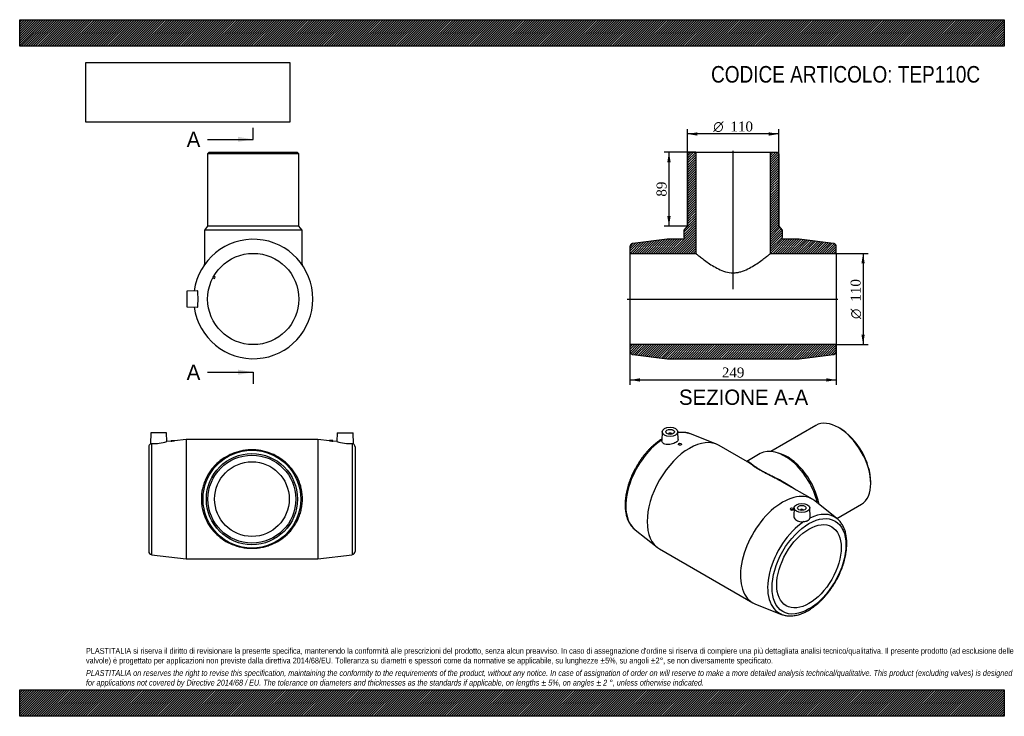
# Model space of a CAD drawing. Header units: millimetres. Extents: x 0 to 1188, y 0 to 840.
import ezdxf
from ezdxf.enums import TextEntityAlignment as Align
from ezdxf.lldxf.tags import DXFTag

# ---------------------------------------------------------------- set-up
doc = ezdxf.new("R2010")
doc.units = ezdxf.units.MM
doc.header["$LTSCALE"] = 4
for name, color, linetype in [('Default', 7, 'Continuous'), ('DV4_Default', 7, 'Continuous'), ('TEP110C', 7, 'Continuous')]:
    doc.layers.add(name, color=color, linetype=linetype)
doc.styles.add('SEACAD_Solid_Edge_ANSI', font='seans.ttf')
doc.styles.add('SEACAD_Solid_Edge_ANSI1_Symbols', font='semeca1.ttf')
doc.styles.add('SEACAD_Times_New_Roman', font='times.ttf')
tags = doc.linetypes.add('CENTER2', pattern=[28.575, 19.05, -3.175, 3.175, -3.175]).pattern_tags.tags
tags[10:11] = [DXFTag(74, 4), DXFTag(75, 0), DXFTag(340, '0'), DXFTag(46, 0.0), DXFTag(50, 0.0), DXFTag(44, 0.0), DXFTag(45, 0.0)]
tags[8:9] = [DXFTag(74, 4), DXFTag(75, 0), DXFTag(340, '0'), DXFTag(46, 0.0), DXFTag(50, 0.0), DXFTag(44, 0.0), DXFTag(45, 0.0)]
tags[6:7] = [DXFTag(74, 4), DXFTag(75, 0), DXFTag(340, '0'), DXFTag(46, 0.0), DXFTag(50, 0.0), DXFTag(44, 0.0), DXFTag(45, 0.0)]
tags[4:5] = [DXFTag(74, 4), DXFTag(75, 0), DXFTag(340, '0'), DXFTag(46, 0.0), DXFTag(50, 0.0), DXFTag(44, 0.0), DXFTag(45, 0.0)]
doc.dimstyles.new('ANSImm', dxfattribs={"dimtxt": 12, "dimasz": 12, "dimexe": 6, "dimexo": 0, "dimgap": 3, "dimtad": 1, "dimdsep": 46, "dimtxsty": 'SEACAD_Times_New_Roman', "dimblk1": '_SE_FILLED', "dimblk2": '_SE_FILLED', "dimsah": 1, "dimcen": 6, "dimazin": 0, "dimtfac": 0.85, "dimtdec": 3, "dimtofl": 0, "dimtmove": 0, "dimatfit": 3, "dimfxl": 1, "dimarcsym": 0})
picture_1 = doc.add_image_def('image1.jpg', size_in_pixel=(4302, 1260))

# ---------------------------------------------------------------- blocks, each defined once
blk = doc.blocks.new('SE')
at = {"layer": 'TEP110C', "color": 7, "linetype": 'Continuous'}
for p, q in [((158.2, 341.9), (157.7, 328.5)), ((177.2, 341.9), (158.2, 341.9)), ((177.5, 331.2), (177.2, 341.9)), ((200.7, 333.9), (186.6, 332.3)), ((200.7, 333.9), (200.7, 189.9)), ((359.7, 333.9), (200.7, 333.9)), ((359.7, 333.9), (359.7, 189.9)), ((373.7, 332.3), (359.7, 333.9)), ((383.2, 341.9), (382.8, 331.2)), ((383.2, 341.9), (402.2, 341.9)), ((402.6, 328.5), (402.2, 341.9)), ((155.7, 325), (155.7, 198.9)), ((159.2, 328.7), (159.2, 194.9)), ((182.7, 331.8), (177.5, 331.2)), ((182.7, 332.4), (186.7, 332.4)), ((182.7, 332.4), (182.7, 331.8)), ((186.7, 332.3), (186.7, 332.4)), ((377.7, 332.4), (373.7, 332.4)), ((373.7, 332.4), (373.7, 332.3)), ((382.8, 331.2), (377.6, 331.8)), ((377.7, 331.8), (377.7, 332.4)), ((401.1, 328.7), (401.1, 194.9)), ((404.7, 325), (404.7, 198.9)), ((159.2, 194.9), (200.7, 189.9)), ((359.7, 189.9), (401.1, 194.9)), ((200.7, 189.9), (359.7, 189.9))]:
    blk.add_line(p, q, dxfattribs=at)
for radius in [59, 55, 53, 45]:
    blk.add_circle((280.2, 261.9), radius, dxfattribs=at)
for centre, radius, start, end in [((159.7, 325), 4, 118.9878, 180), ((159.1, 324.9), 3.8, 89.312, 112.4088), ((159.4, 398.2), 69.4, 269.8373, 285.1651), ((176.1, 403.1), 71.6, 275.2613, 278.4856), ((384.2, 403.1), 71.6, 261.5144, 264.7387), ((400.9, 398.2), 69.4, 254.8349, 270.1627), ((401.2, 324.9), 3.8, 67.5912, 90.688), ((400.7, 325), 4, 0, 61.0126), ((159.7, 198.9), 4, 180, 263.1265), ((400.7, 198.9), 4, 276.8735, 0)]:
    blk.add_arc(centre, radius, start, end, dxfattribs=at)
blk.add_open_spline([(219.2, 261.9), (219.2, 266.2), (219.6, 270.4), (221, 276.5), (221.5, 278.4), (222.8, 282.3), (223.6, 284.2), (226, 289.6), (228, 293), (231.4, 297.7), (232.6, 299.2), (235.1, 302), (236.4, 303.4), (240.5, 307.2), (243.4, 309.5), (249.7, 313.5), (253, 315.2), (258.3, 317.4), (260.2, 318.1), (263.9, 319.2), (265.9, 319.7), (269.9, 320.5), (271.9, 320.8), (276, 321.2), (278.2, 321.3), (282.3, 321.3), (284.4, 321.2), (288.5, 320.8), (290.6, 320.5), (296.6, 319.2), (300.3, 318.1), (307.4, 315.2), (310.7, 313.4), (317, 309.4), (319.9, 307.1), (325.4, 302), (327.8, 299.2), (332.3, 293), (334.3, 289.6), (337.6, 282.3), (338.9, 278.5), (340.2, 272.4), (340.6, 270.3), (341, 266.2), (341.2, 264.1), (341.2, 259.9), (341, 257.8), (340.6, 253.6), (340.2, 251.5), (339.4, 247.5), (338.8, 245.6), (337.5, 241.7), (336.8, 239.8), (334.3, 234.3), (332.3, 231), (329, 226.3), (327.8, 224.8), (325.3, 221.9), (324, 220.6), (319.9, 216.8), (317, 214.5), (310.7, 210.4), (307.3, 208.7), (302, 206.5), (300.2, 205.9), (296.5, 204.7), (294.5, 204.2), (290.5, 203.4), (288.5, 203.1), (284.4, 202.7), (282.2, 202.6), (278, 202.6), (276, 202.7), (271.8, 203.1), (269.8, 203.4), (263.8, 204.6), (260.1, 205.8), (252.9, 208.7), (249.6, 210.4), (243.4, 214.5), (240.5, 216.7), (235, 221.9), (232.5, 224.7), (228, 230.9), (226.1, 234.2), (222.7, 241.6), (221.4, 245.4), (220.1, 251.5), (219.7, 253.5), (219.3, 257.7), (219.2, 259.8), (219.2, 261.9)], degree=3, knots=[0, 0, 0, 0, 0.03125, 0.03125, 0.046875, 0.046875, 0.0625, 0.0625, 0.09375, 0.09375, 0.109375, 0.109375, 0.125, 0.125, 0.15625, 0.15625, 0.1875, 0.1875, 0.203125, 0.203125, 0.21875, 0.21875, 0.234375, 0.234375, 0.25, 0.25, 0.265625, 0.265625, 0.28125, 0.28125, 0.3125, 0.3125, 0.34375, 0.34375, 0.375, 0.375, 0.40625, 0.40625, 0.4375, 0.4375, 0.46875, 0.46875, 0.484375, 0.484375, 0.5, 0.5, 0.515625, 0.515625, 0.53125, 0.53125, 0.546875, 0.546875, 0.5625, 0.5625, 0.59375, 0.59375, 0.609375, 0.609375, 0.625, 0.625, 0.65625, 0.65625, 0.6875, 0.6875, 0.703125, 0.703125, 0.71875, 0.71875, 0.734375, 0.734375, 0.75, 0.75, 0.765625, 0.765625, 0.78125, 0.78125, 0.8125, 0.8125, 0.84375, 0.84375, 0.875, 0.875, 0.90625, 0.90625, 0.9375, 0.9375, 0.96875, 0.96875, 0.984375, 0.984375, 1, 1, 1, 1], dxfattribs=at)
blk = doc.blocks.new('SE1')
at = {"layer": 'TEP110C', "color": 7, "linetype": 'Continuous'}
for p, q in [((960.5, 350.8), (906.1, 319.4)), ((989.4, 347.3), (988, 348.1)), ((775.2, 343.2), (774.7, 332.4)), ((782.7, 340.4), (782.7, 340.2)), ((786.7, 340.2), (786.7, 340.4)), ((794.6, 333.7), (794.2, 343.2)), ((840.8, 328.1), (809.2, 340.6)), ((794.7, 328.3), (794.7, 327.8)), ((798.7, 328.1), (798.7, 328.3)), ((878.1, 306.9), (844, 326.6)), ((893.4, 316.7), (877.3, 307.4)), ((919.3, 316), (915.3, 317.4)), ((956.5, 261.7), (922.4, 281.3)), ((1026.9, 280.8), (1026.9, 282.4)), ((929.8, 250.3), (929.8, 250.1)), ((933.8, 249.8), (933.8, 250.3)), ((934.3, 251.3), (933.9, 241.9)), ((953.8, 240.5), (953.3, 251.3)), ((986, 238.5), (959.4, 259.7)), ((986, 238.6), (1015.5, 255.6)), ((941.8, 248.5), (941.8, 248.4)), ((945.8, 248.4), (945.8, 248.5)), ((742.5, 225), (769.1, 203.9)), ((772, 201.9), (884.5, 137)), ((887.7, 135.4), (919.3, 122.9))]:
    blk.add_line(p, q, dxfattribs=at)
blk.add_arc((798, 305), 37.3, 72.7537, 95.7898, dxfattribs=at)
for centre, major_axis, start_param, end_param in [((988, 303.2), (-27.5, 47.6), 3.141593, 6.283185), ((989.4, 304), (26.5, -45.9), 0.785398, 2.356194), ((778.7, 281.2), (-33.5, -58), 4.009793, 6.192421), ((808, 264.2), (-36, -62.4), 3.141593, 6.283185), ((784.7, 340.4), (-2, 0), 2.970473, 6.283185), ((784.7, 340.4), (-2, 0), 0, 0.171119), ((778.7, 281.2), (-33.5, -58), 3.230672, 3.592571), ((778.7, 281.2), (-33.5, -58), 3.226934, 3.230672), ((922.9, 265.7), (-29.5, 51.1), 4.229238, 6.283185), ((926.5, 267.7), (-27.5, 47.6), 4.149329, 5.681921), ((920.5, 199.3), (-36, -62.4), 3.056252, 6.283185), ((943.8, 248.5), (2, 0), 0, 3.312712), ((943.8, 248.5), (2, 0), 6.112066, 6.283185), ((949.8, 182.4), (-33.5, -58), 3.056252, 3.848877), ((949.8, 182.4), (-33.5, -58), -3.230191, -3.226934), ((949.8, 182.4), (-33.5, -58), 4.005104, 6.368526), ((778.7, 281.2), (-33.5, -58), -0.090764, -0.085341), ((920.5, 199.3), (-36, -62.4), 0, 0.085341), ((949.8, 182.4), (-33.5, -58), 0.085341, 0.092888)]:
    blk.add_ellipse(centre, major_axis=major_axis, ratio=0.57735, start_param=start_param, end_param=end_param, dxfattribs=at)
for centre, major_axis in [((784.7, 343), (-9.5, 0)), ((784.7, 343), (-5.25, 0)), ((796.7, 328.3), (2, 0)), ((931.8, 250.3), (-2, 0)), ((943.8, 251.2), (9.5, 0)), ((943.8, 251.2), (5.25, 0)), ((952.3, 180.9), (-31.5, -54.6)), ((952.3, 180.9), (-27.5, -47.6))]:
    blk.add_ellipse(centre, major_axis=major_axis, ratio=0.57735, dxfattribs=at)
for points, knots in [([(774.8, 334.6), (774.2, 334.2), (772.7, 333.1), (770.3, 331.5), (767.7, 329.4), (765.1, 327.2), (762.5, 324.9), (760, 322.5), (757.6, 319.9), (755.3, 317.2), (753, 314.4), (750.8, 311.5), (748.6, 308.5), (746.6, 305.4), (744.7, 302.2), (742.8, 299), (741.1, 295.7), (739.5, 292.4), (738, 289.1), (736.6, 285.7), (735.4, 282.3), (734.3, 278.9), (733.3, 275.5), (732.5, 272.1), (731.8, 268.8), (731.2, 265.5), (730.8, 262.2), (730.6, 259), (730.4, 255.8), (730.5, 252.7), (730.7, 249.7), (731.1, 246.8), (731.6, 244), (732.2, 241.3), (733, 238.7), (734, 236.2), (735.1, 233.9), (736.4, 231.8), (737.8, 229.8), (739.3, 227.9), (740.8, 226.4), (741.8, 225.6), (742.3, 225.2)], [0.0207108, 0.0207108, 0.0207108, 0.0207108, 0.0382243, 0.0631935, 0.0881479, 0.1130844, 0.1380019, 0.1629004, 0.1877811, 0.2126454, 0.2374955, 0.2623338, 0.2871627, 0.3119849, 0.336803, 0.3616199, 0.3864381, 0.4112597, 0.4360874, 0.4609241, 0.4857725, 0.5106353, 0.5355152, 0.5604146, 0.5853357, 0.6102801, 0.6352488, 0.6602418, 0.6852577, 0.7102927, 0.7353406, 0.7603886, 0.7854195, 0.810412, 0.8353399, 0.8601726, 0.8848775, 0.9094241, 0.9337886, 0.9579587, 0.9819378, 1, 1, 1, 1]), ([(794.6, 333.7), (794.6, 333.5), (794.6, 333.3), (794.2, 332.1), (793.2, 331.1), (790.2, 329.3), (788.2, 328.6), (783.9, 327.7), (781.7, 327.6), (778, 328.3), (776.5, 329), (775.2, 330.5), (774.9, 331.1), (774.7, 331.9), (774.7, 332.2), (774.7, 332.4)], [0.3443945, 0.3443945, 0.3443945, 0.3443945, 0.375, 0.375, 0.5, 0.5, 0.625, 0.625, 0.75, 0.75, 0.875, 0.875, 0.9375, 0.9375, 0.9598798, 0.9598798, 0.9598798, 0.9598798]), ([(798.7, 328.1), (798.7, 327.8), (798.5, 327.6), (797.8, 327.1), (797.2, 327), (796.2, 326.9), (795.7, 327), (794.9, 327.3), (794.7, 327.5), (794.7, 327.8)], [0.5004171, 0.5004171, 0.5004171, 0.5004171, 0.625, 0.625, 0.75, 0.75, 0.875, 0.875, 1, 1, 1, 1]), ([(877.3, 307.4), (877.3, 307.4), (877.3, 307.4), (877.8, 307.7), (878.4, 307.6), (879.9, 306.8), (880.8, 306.2), (883.2, 304.3), (884.6, 303.1), (887.5, 301.1), (888.6, 300.3), (891, 298.7), (892.3, 297.9), (895.3, 296.2), (896.9, 295.4), (900.2, 293.6), (901.9, 292.7), (905.5, 290.9), (907.3, 290), (911, 288.2), (912.8, 287.3), (918.3, 284.5), (922, 282.5), (929.1, 278.4), (932.4, 276.2), (935.8, 273.7), (935.9, 273.6), (936.1, 273.5)], [0.6234486, 0.6234486, 0.6234486, 0.6234486, 0.625, 0.625, 0.65625, 0.65625, 0.6875, 0.6875, 0.71875, 0.71875, 0.734375, 0.734375, 0.75, 0.75, 0.765625, 0.765625, 0.78125, 0.78125, 0.796875, 0.796875, 0.8125, 0.8125, 0.84375, 0.84375, 0.875, 0.875, 0.8764054, 0.8764054, 0.8764054, 0.8764054]), ([(906, 290), (905, 290.5), (904, 291.1), (901.2, 292.5), (899.4, 293.4), (896.1, 295.2), (894.5, 296.1), (891.5, 297.8), (890.2, 298.6), (887.7, 300.2), (886.5, 300.9), (883.5, 303.1), (881.9, 304.3), (879.6, 305.9), (878.8, 306.5), (878.1, 306.9)], [0.2100939, 0.2100939, 0.2100939, 0.2100939, 0.21875, 0.21875, 0.234375, 0.234375, 0.25, 0.25, 0.265625, 0.265625, 0.28125, 0.28125, 0.3125, 0.3125, 0.3358698, 0.3358698, 0.3358698, 0.3358698]), ([(922.4, 281.3), (919.6, 282.9), (916.8, 284.5), (912.2, 286.9), (910.3, 287.8), (907.6, 289.2), (906.8, 289.6), (906, 290)], [0.16370915, 0.16370915, 0.16370915, 0.16370915, 0.1875, 0.1875, 0.203125, 0.203125, 0.21009395, 0.21009395, 0.21009395, 0.21009395]), ([(929.8, 250.1), (929.8, 249.8), (930, 249.4), (930.7, 248.9), (931.2, 248.7), (931.8, 248.7)], [0.7501766, 0.7501766, 0.7501766, 0.7501766, 0.875, 0.875, 1, 1, 1, 1]), ([(931.8, 248.7), (932.3, 248.7), (932.8, 248.8), (933.6, 249.2), (933.8, 249.5), (933.8, 249.8), (933.8, 249.8), (933.8, 249.8)], [0, 0, 0, 0, 0.125, 0.125, 0.25, 0.25, 0.2501345, 0.2501345, 0.2501345, 0.2501345]), ([(919.6, 122.8), (920.2, 122.6), (921.3, 122.2), (923.4, 121.6), (925.7, 121.2), (928.1, 121), (930.5, 121), (933, 121.2), (935.6, 121.6), (938.2, 122.1), (940.9, 122.9), (943.5, 123.8), (946.2, 124.9), (948.9, 126.2), (951.6, 127.7), (954.3, 129.3), (956.9, 131.2), (959.6, 133.1), (962.2, 135.2), (964.7, 137.5), (967.3, 139.9), (969.7, 142.4), (972.1, 145.1), (974.4, 147.8), (976.7, 150.7), (978.9, 153.6), (980.9, 156.7), (982.9, 159.8), (984.8, 163), (986.6, 166.2), (988.2, 169.5), (989.8, 172.9), (991.2, 176.2), (992.5, 179.6), (993.7, 183), (994.7, 186.4), (995.6, 189.8), (996.4, 193.2), (997, 196.5), (997.5, 199.8), (997.8, 203), (998, 206.2), (998, 209.4), (997.9, 212.4), (997.6, 215.4), (997.2, 218.2), (996.6, 221), (995.9, 223.6), (995, 226.1), (993.9, 228.5), (992.7, 230.8), (991.4, 232.8), (989.9, 234.8), (988.4, 236.5), (987, 237.7), (986.3, 238.3), (986.1, 238.4)], [0, 0, 0, 0, 0.013224, 0.031267, 0.0494, 0.06765, 0.086035, 0.104561, 0.12322, 0.141998, 0.160875, 0.179828, 0.198836, 0.217879, 0.236941, 0.256009, 0.275073, 0.294127, 0.313169, 0.332196, 0.351208, 0.370207, 0.389192, 0.408166, 0.42713, 0.446086, 0.465035, 0.483981, 0.502925, 0.521868, 0.540814, 0.559763, 0.578718, 0.597681, 0.616654, 0.635639, 0.654638, 0.673653, 0.692685, 0.711736, 0.730805, 0.749892, 0.768996, 0.788112, 0.807233, 0.826348, 0.845442, 0.864496, 0.883489, 0.902397, 0.921194, 0.939861, 0.958382, 0.976754, 0.994987, 1, 1, 1, 1]), ([(933.9, 241.9), (933.8, 240.7), (934.3, 239.4), (936.1, 237), (937.8, 235.9), (940.7, 234.9), (941.8, 234.7), (944, 234.6), (945, 234.6), (946.1, 234.8)], [0.6462696, 0.6462696, 0.6462696, 0.6462696, 0.75, 0.75, 0.875, 0.875, 0.9375, 0.9375, 1, 1, 1, 1]), ([(946.1, 234.8), (947, 234.9), (947.8, 235), (949.1, 235.3), (949.4, 235.4), (950.2, 235.7), (950.5, 235.9), (951.2, 236.3), (951.5, 236.5), (952, 236.9), (952.3, 237.2), (952.7, 237.7), (952.9, 238), (953.2, 238.5), (953.4, 238.8), (953.5, 239.1)], [0, 0, 0, 0, 0.25, 0.25, 0.375, 0.375, 0.5, 0.5, 0.625, 0.625, 0.75, 0.75, 0.875, 0.875, 1, 1, 1, 1])]:
    blk.add_open_spline(points, degree=3, knots=knots, dxfattribs=at)
blk.add_open_spline([(953.5, 239.1), (953.7, 239.5), (953.8, 240), (953.7, 240.5)], degree=3, dxfattribs=at)
blk = doc.blocks.new('SE2')
at = {"layer": 'TEP110C', "color": 7, "linetype": 'Continuous'}
for p, q in [((228.8, 680.2), (226.8, 678.2)), ((336.8, 678.2), (226.8, 678.2)), ((226.8, 678.2), (226.8, 591.2)), ((228.8, 680.2), (334.8, 680.2)), ((336.8, 678.2), (334.8, 680.2)), ((336.8, 591.2), (336.8, 678.2)), ((226.8, 591.2), (222.8, 586.2)), ((340.8, 586.2), (222.8, 586.2)), ((222.8, 586.2), (222.8, 545.1)), ((336.8, 591.2), (226.8, 591.2)), ((340.8, 586.2), (336.8, 591.2)), ((340.8, 545.1), (340.8, 586.2)), ((233.2, 528.9), (235, 528)), ((236, 529.7), (234.2, 530.7)), ((235, 528), (236, 529.7)), ((214.6, 513.1), (201.8, 512.7)), ((201.8, 512.7), (201.8, 493.7)), ((201.8, 493.7), (214.6, 493.2))]:
    blk.add_line(p, q, dxfattribs=at)
blk.add_circle((281.8, 503.2), 55, dxfattribs=at)
for centre, radius, start, end in [((281.8, 503.2), 72, 0, 172.1749), ((220.9, 545), 1.95, 328.7915, 0.8004), ((342.7, 545), 1.85, 177.9438, 211.661), ((281.8, 503.2), 72, 187.8251, 0), ((168.2, 503.2), 47.1, 353.631, 6.369)]:
    blk.add_arc(centre, radius, start, end, dxfattribs=at)
for points, knots in [([(215.1, 508.4), (215.1, 510.2), (215, 511.7), (214.8, 512.9), (214.7, 513.1), (214.6, 513.1)], [0, 0, 0, 0, 0.125, 0.125, 0.1965607, 0.1965607, 0.1965607, 0.1965607]), ([(214.6, 493.2), (214.7, 493.2), (214.8, 493.4), (215, 494.3), (215, 494.8), (215.1, 496.2), (215.1, 497), (215.1, 497.9)], [0.8036799, 0.8036799, 0.8036799, 0.8036799, 0.875, 0.875, 0.9375, 0.9375, 1, 1, 1, 1])]:
    blk.add_open_spline(points, degree=3, knots=knots, dxfattribs=at)
blk = doc.blocks.new('SE4')
at = {"color": 7, "linetype": 'Continuous', "style": 'SEACAD_Solid_Edge_ANSI'}
blk.add_text('A', height=18.4, dxfattribs=at).set_placement((201.5, 704.9), align=Align.TOP_LEFT)
blk = doc.blocks.new('SE5')
at = {"color": 7, "linetype": 'Continuous', "style": 'SEACAD_Solid_Edge_ANSI'}
blk.add_text('A', height=18.4, dxfattribs=at).set_placement((201.5, 424.1), align=Align.TOP_LEFT)
blk = doc.blocks.new('SEANNOT_GROUP')
at = {"linetype": 'Continuous'}
blk.add_hatch(color=7, dxfattribs=at).paths.add_polyline_path([(263.4, 692.7), (281.8, 695.7), (263.4, 698.8)])
at = {"color": 7, "linetype": 'Continuous'}
blk.add_lwpolyline([(226.6, 695.7), (281.8, 695.7)], dxfattribs=at)
blk = doc.blocks.new('SEANNOT_GROUP1')
at = {"linetype": 'Continuous'}
blk.add_hatch(color=7, dxfattribs=at).paths.add_polyline_path([(263.4, 411.8), (281.8, 414.9), (263.4, 418)])
at = {"color": 7, "linetype": 'Continuous'}
blk.add_lwpolyline([(226.6, 414.9), (281.8, 414.9)], dxfattribs=at)
blk = doc.blocks.new('SE3')
at = {"layer": 'Default', "color": 7, "linetype": 'CENTER2'}
for p, q in [((281.8, 695.7), (281.8, 709.5)), ((281.8, 414.9), (281.8, 401.1))]:
    blk.add_line(p, q, dxfattribs=at)
at = {"layer": 'Default', "color": 7, "linetype": 'CENTER2', "const_width": 0.0001}
blk.add_lwpolyline([(281.8, 695.7), (281.8, 414.9)], dxfattribs=at)
at = {"layer": 'Default'}
for name in ['SE4', 'SEANNOT_GROUP', 'SE5', 'SEANNOT_GROUP1']:
    blk.add_blockref(name, (0, 0), dxfattribs=at)
blk = doc.blocks.new('SE6')
at = {"layer": 'TEP110C', "linetype": 'Continuous'}
h = blk.add_hatch(dxfattribs=at)
h.set_pattern_fill('LINE', scale=0.629921, angle=45, style=0)
edge = h.paths.add_edge_path()
edge.add_line((736.3, 558.2), (815.8, 558.2))
edge.add_line((815.8, 558.2), (815.8, 680.2))
edge.add_line((815.8, 680.2), (807.8, 680.2))
edge.add_line((807.8, 680.2), (805.8, 678.2))
edge.add_line((805.8, 678.2), (805.8, 591.2))
edge.add_line((805.8, 591.2), (801.8, 586.2))
edge.add_line((801.8, 586.2), (801.8, 577.2))
edge.add_spline(control_points=[(801.8, 577.2), (801.8, 577), (801.8, 576.9), (801.8, 576.6), (801.7, 576.5), (801.6, 576.3), (801.6, 576.2), (801.4, 575.9), (801.4, 575.8), (801.1, 575.6), (800.9, 575.4), (800.5, 575.3), (800.4, 575.2), (800.1, 575.2), (800, 575.2), (799.8, 575.2)], knot_values=[0, 0, 0, 0, 0.125, 0.125, 0.25, 0.25, 0.375, 0.375, 0.5, 0.5, 0.75, 0.75, 0.875, 0.875, 1, 1, 1, 1], degree=3, periodic=0)
edge.add_line((799.8, 575.2), (781.3, 575.2))
edge.add_line((781.3, 575.2), (739.9, 570.2))
edge.add_spline(control_points=[(739.9, 570.2), (739.6, 570.1), (739.4, 570.1), (738.9, 569.9), (738.7, 569.8), (738.3, 569.6), (738.1, 569.5), (737.7, 569.2), (737.5, 569), (737.2, 568.7), (737.1, 568.5), (736.8, 568.1), (736.7, 567.8), (736.5, 567.4), (736.5, 567.2), (736.4, 566.7), (736.3, 566.4), (736.3, 566.2)], knot_values=[0, 0, 0, 0, 0.125, 0.125, 0.25, 0.25, 0.375, 0.375, 0.5, 0.5, 0.625, 0.625, 0.75, 0.75, 0.875, 0.875, 1, 1, 1, 1], degree=3, periodic=0)
edge.add_line((736.3, 566.2), (736.3, 558.2))
h = blk.add_hatch(dxfattribs=at)
h.set_pattern_fill('LINE', scale=0.629921, angle=45, style=0)
edge = h.paths.add_edge_path()
edge.add_line((905.8, 558.2), (985.3, 558.2))
edge.add_line((985.3, 558.2), (985.3, 566.2))
edge.add_spline(control_points=[(985.3, 566.2), (985.3, 566.4), (985.3, 566.7), (985.2, 567.2), (985.2, 567.4), (985, 567.8), (984.9, 568.1), (984.6, 568.5), (984.5, 568.7), (984.2, 569), (984, 569.2), (983.6, 569.5), (983.4, 569.6), (983, 569.8), (982.8, 569.9), (982.3, 570.1), (982.1, 570.1), (981.8, 570.2)], knot_values=[0, 0, 0, 0, 0.125, 0.125, 0.25, 0.25, 0.375, 0.375, 0.5, 0.5, 0.625, 0.625, 0.75, 0.75, 0.875, 0.875, 1, 1, 1, 1], degree=3, periodic=0)
edge.add_line((981.8, 570.2), (940.3, 575.2))
edge.add_line((940.3, 575.2), (921.8, 575.2))
edge.add_spline(control_points=[(921.8, 575.2), (921.7, 575.2), (921.6, 575.2), (921.3, 575.2), (921.2, 575.3), (921, 575.4), (920.8, 575.4), (920.6, 575.6), (920.5, 575.7), (920.2, 575.9), (920.1, 576.2), (919.9, 576.6), (919.8, 576.9), (919.8, 577.2)], knot_values=[0, 0, 0, 0, 0.125, 0.125, 0.25, 0.25, 0.375, 0.375, 0.5, 0.5, 0.75, 0.75, 1, 1, 1, 1], degree=3, periodic=0)
edge.add_line((919.8, 577.2), (919.8, 586.2))
edge.add_line((919.8, 586.2), (915.8, 591.2))
edge.add_line((915.8, 591.2), (915.8, 678.2))
edge.add_line((915.8, 678.2), (913.8, 680.2))
edge.add_line((913.8, 680.2), (905.8, 680.2))
edge.add_line((905.8, 680.2), (905.8, 558.2))
h = blk.add_hatch(dxfattribs=at)
h.set_pattern_fill('LINE', scale=0.629921, angle=45, style=0)
edge = h.paths.add_edge_path()
edge.add_line((736.3, 448.2), (736.3, 440.1))
edge.add_spline(control_points=[(736.3, 440.1), (736.3, 439.9), (736.4, 439.6), (736.5, 439.2), (736.5, 438.9), (736.8, 438.3), (737, 437.8), (737.7, 437.1), (738.1, 436.8), (738.7, 436.5), (738.9, 436.4), (739.4, 436.2), (739.6, 436.2), (739.9, 436.2)], knot_values=[0, 0, 0, 0, 0.125, 0.125, 0.25, 0.25, 0.5, 0.5, 0.75, 0.75, 0.875, 0.875, 1, 1, 1, 1], degree=3, periodic=0)
edge.add_line((739.9, 436.2), (781.3, 431.2))
edge.add_line((781.3, 431.2), (940.3, 431.2))
edge.add_line((940.3, 431.2), (981.8, 436.2))
edge.add_spline(control_points=[(981.8, 436.2), (982.1, 436.2), (982.3, 436.2), (982.8, 436.4), (983, 436.5), (983.6, 436.8), (984, 437.1), (984.5, 437.7), (984.6, 437.9), (984.9, 438.3), (985, 438.5), (985.2, 438.9), (985.2, 439.2), (985.3, 439.7), (985.3, 439.9), (985.3, 440.1)], knot_values=[0, 0, 0, 0, 0.125, 0.125, 0.25, 0.25, 0.5, 0.5, 0.625, 0.625, 0.75, 0.75, 0.875, 0.875, 1, 1, 1, 1], degree=3, periodic=0)
edge.add_line((985.3, 440.1), (985.3, 448.2))
edge.add_line((985.3, 448.2), (736.3, 448.2))
at = {"layer": 'DV4_Default', "color": 7, "linetype": 'CENTER2'}
for p, q in [((860.8, 515.1), (860.8, 681.9)), ((732.8, 503.2), (987.1, 503.2))]:
    blk.add_line(p, q, dxfattribs=at)
at = {"layer": 'TEP110C', "color": 7, "linetype": 'Continuous'}
for p, q in [((805.8, 678.2), (807.8, 680.2)), ((805.8, 591.2), (805.8, 678.2)), ((805.8, 678.2), (805.8, 591.2)), ((807.8, 680.2), (815.8, 680.2)), ((815.8, 680.2), (905.8, 680.2)), ((815.8, 680.2), (815.8, 558.2)), ((905.8, 558.2), (905.8, 680.2)), ((905.8, 680.2), (913.8, 680.2)), ((913.8, 680.2), (915.8, 678.2)), ((915.8, 678.2), (915.8, 591.2)), ((915.8, 591.2), (915.8, 678.2)), ((801.8, 586.2), (805.8, 591.2)), ((801.8, 577.2), (801.8, 586.2)), ((915.8, 591.2), (919.8, 586.2)), ((919.8, 586.2), (919.8, 577.2)), ((781.3, 575.2), (739.9, 570.2)), ((799.8, 575.2), (781.3, 575.2)), ((940.3, 575.2), (921.8, 575.2)), ((981.8, 570.2), (940.3, 575.2)), ((736.3, 566.2), (736.3, 558.2)), ((985.3, 558.2), (985.3, 566.2)), ((736.3, 558.2), (736.3, 448.2)), ((736.3, 558.2), (815.8, 558.2)), ((905.8, 558.2), (985.3, 558.2)), ((985.3, 558.2), (985.3, 448.2)), ((736.3, 448.2), (736.3, 440.1)), ((985.3, 448.2), (736.3, 448.2)), ((985.3, 440.1), (985.3, 448.2)), ((739.9, 436.2), (781.3, 431.2)), ((781.3, 431.2), (940.3, 431.2)), ((940.3, 431.2), (981.8, 436.2))]:
    blk.add_line(p, q, dxfattribs=at)
for points, knots in [([(801.8, 577.2), (801.8, 577), (801.8, 576.9), (801.8, 576.6), (801.7, 576.5), (801.6, 576.3), (801.6, 576.2), (801.4, 575.9), (801.4, 575.8), (801.1, 575.6), (800.9, 575.4), (800.5, 575.3), (800.4, 575.2), (800.1, 575.2), (800, 575.2), (799.8, 575.2)], [0, 0, 0, 0, 0.125, 0.125, 0.25, 0.25, 0.375, 0.375, 0.5, 0.5, 0.75, 0.75, 0.875, 0.875, 1, 1, 1, 1]), ([(921.8, 575.2), (921.7, 575.2), (921.6, 575.2), (921.3, 575.2), (921.2, 575.3), (921, 575.4), (920.8, 575.4), (920.6, 575.6), (920.5, 575.7), (920.2, 575.9), (920.1, 576.2), (919.9, 576.6), (919.8, 576.9), (919.8, 577.2)], [0, 0, 0, 0, 0.125, 0.125, 0.25, 0.25, 0.375, 0.375, 0.5, 0.5, 0.75, 0.75, 1, 1, 1, 1]), ([(739.9, 570.2), (739.6, 570.1), (739.4, 570.1), (738.9, 569.9), (738.7, 569.8), (738.3, 569.6), (738.1, 569.5), (737.7, 569.2), (737.5, 569), (737.2, 568.7), (737.1, 568.5), (736.8, 568.1), (736.7, 567.8), (736.5, 567.4), (736.5, 567.2), (736.4, 566.7), (736.3, 566.4), (736.3, 566.2)], [0, 0, 0, 0, 0.125, 0.125, 0.25, 0.25, 0.375, 0.375, 0.5, 0.5, 0.625, 0.625, 0.75, 0.75, 0.875, 0.875, 1, 1, 1, 1]), ([(985.3, 566.2), (985.3, 566.4), (985.3, 566.7), (985.2, 567.2), (985.2, 567.4), (985, 567.8), (984.9, 568.1), (984.6, 568.5), (984.5, 568.7), (984.2, 569), (984, 569.2), (983.6, 569.5), (983.4, 569.6), (983, 569.8), (982.8, 569.9), (982.3, 570.1), (982.1, 570.1), (981.8, 570.2)], [0, 0, 0, 0, 0.125, 0.125, 0.25, 0.25, 0.375, 0.375, 0.5, 0.5, 0.625, 0.625, 0.75, 0.75, 0.875, 0.875, 1, 1, 1, 1]), ([(815.8, 558.2), (815.8, 558.2), (816.2, 557.9), (817.4, 556.9), (818.4, 556.1), (820.8, 554.2), (822.2, 553.1), (825.5, 550.6), (827.3, 549.2), (831.3, 546.4), (833.5, 544.9), (838.1, 542.1), (840.6, 540.7), (845.8, 538.1), (848.6, 536.9), (854.6, 535.3), (857.7, 534.8), (862.4, 534.8), (864, 534.9), (867.1, 535.4), (868.6, 535.7), (873.1, 536.9), (875.9, 538.1), (881.2, 540.7), (883.6, 542.1), (888.2, 545), (890.4, 546.4), (894.4, 549.2), (896.2, 550.6), (899.5, 553.1), (900.9, 554.2), (903.3, 556.1), (904.3, 556.9), (905.5, 557.9), (905.9, 558.2), (905.8, 558.2)], [0, 0, 0, 0, 0.0625, 0.0625, 0.125, 0.125, 0.1875, 0.1875, 0.25, 0.25, 0.3125, 0.3125, 0.375, 0.375, 0.4375, 0.4375, 0.5, 0.5, 0.53125, 0.53125, 0.5625, 0.5625, 0.625, 0.625, 0.6875, 0.6875, 0.75, 0.75, 0.8125, 0.8125, 0.875, 0.875, 0.9375, 0.9375, 1, 1, 1, 1]), ([(736.3, 440.1), (736.3, 439.9), (736.4, 439.6), (736.5, 439.2), (736.5, 438.9), (736.8, 438.3), (737, 437.8), (737.7, 437.1), (738.1, 436.8), (738.7, 436.5), (738.9, 436.4), (739.4, 436.2), (739.6, 436.2), (739.9, 436.2)], [0, 0, 0, 0, 0.125, 0.125, 0.25, 0.25, 0.5, 0.5, 0.75, 0.75, 0.875, 0.875, 1, 1, 1, 1]), ([(981.8, 436.2), (982.1, 436.2), (982.3, 436.2), (982.8, 436.4), (983, 436.5), (983.6, 436.8), (984, 437.1), (984.5, 437.7), (984.6, 437.9), (984.9, 438.3), (985, 438.5), (985.2, 438.9), (985.2, 439.2), (985.3, 439.7), (985.3, 439.9), (985.3, 440.1)], [0, 0, 0, 0, 0.125, 0.125, 0.25, 0.25, 0.5, 0.5, 0.625, 0.625, 0.75, 0.75, 0.875, 0.875, 1, 1, 1, 1])]:
    blk.add_open_spline(points, degree=3, knots=knots, dxfattribs=at)
blk = doc.blocks.new('GDimGGroup')
at = {"layer": 'Default', "linetype": 'Continuous'}
for points in [[(1019.6, 546.2), (1017.6, 558.2), (1015.6, 546.2)], [(1019.6, 460.2), (1015.6, 460.2), (1017.6, 448.2)]]:
    blk.add_hatch(color=7, dxfattribs=at).paths.add_polyline_path(points)
at = {"layer": 'Default', "color": 7, "linetype": 'Continuous'}
for p, q in [((985.3, 558.2), (1023.6, 558.2)), ((1017.6, 558.2), (1017.6, 448.2)), ((985.3, 448.2), (1023.6, 448.2))]:
    blk.add_line(p, q, dxfattribs=at)
for s, style, p in [('110', 'SEACAD_Times_New_Roman', (1002.6, 500)), ('O', 'SEACAD_Solid_Edge_ANSI1_Symbols', (1002.6, 479.1))]:
    blk.add_text(s, height=12, rotation=90, dxfattribs=dict(at, style=style)).set_placement(p, align=Align.TOP_LEFT)
blk = doc.blocks.new('DMBLK15')
at = {"layer": 'Default', "linetype": 'Continuous'}
for points in [[(748.3, 403.6), (748.3, 407.6), (736.3, 405.6)], [(973.3, 403.6), (985.3, 405.6), (973.3, 407.6)]]:
    blk.add_hatch(color=7, dxfattribs=at).paths.add_polyline_path(points)
at = {"layer": 'Default', "color": 7, "linetype": 'Continuous'}
for p, q in [((736.3, 448.2), (736.3, 399.6)), ((985.3, 448.2), (985.3, 399.6)), ((736.3, 405.6), (985.3, 405.6))]:
    blk.add_line(p, q, dxfattribs=at)
at = {"layer": 'Default', "color": 7, "linetype": 'Continuous', "style": 'SEACAD_Times_New_Roman'}
blk.add_text('249', height=12, dxfattribs=at).set_placement((847.2, 420.6), align=Align.TOP_LEFT)
blk = doc.blocks.new('_SE_FILLED')
at = {"color": 0}
blk.add_line((0, 0), (-1, 0), dxfattribs=at)
blk.add_solid([(0, 0), (-1, -0.1665), (-1, 0.1665), (0, 0)], dxfattribs=at)
blk = doc.blocks.new('GDimGGroup1')
at = {"layer": 'Default', "linetype": 'Continuous'}
for points in [[(817.8, 704.2), (805.8, 702.2), (817.8, 700.2)], [(903.8, 704.2), (903.8, 700.2), (915.8, 702.2)]]:
    blk.add_hatch(color=7, dxfattribs=at).paths.add_polyline_path(points)
at = {"layer": 'Default', "color": 7, "linetype": 'Continuous'}
for p, q in [((805.8, 678.2), (805.8, 708.2)), ((915.8, 702.2), (805.8, 702.2)), ((915.8, 678.2), (915.8, 708.2))]:
    blk.add_line(p, q, dxfattribs=at)
for s, style, p in [('O', 'SEACAD_Solid_Edge_ANSI1_Symbols', (836.8, 717.2)), ('110', 'SEACAD_Times_New_Roman', (857.6, 717.2))]:
    blk.add_text(s, height=12, dxfattribs=dict(at, style=style)).set_placement(p, align=Align.TOP_LEFT)
blk = doc.blocks.new('DMBLK16')
at = {"layer": 'Default', "linetype": 'Continuous'}
for points in [[(781.4, 668.2), (785.4, 668.2), (783.4, 680.2)], [(781.4, 603.2), (783.4, 591.2), (785.4, 603.2)]]:
    blk.add_hatch(color=7, dxfattribs=at).paths.add_polyline_path(points)
at = {"layer": 'Default', "color": 7, "linetype": 'Continuous'}
for p, q in [((815.8, 680.2), (777.4, 680.2)), ((783.4, 680.2), (783.4, 591.2)), ((805.8, 591.2), (777.4, 591.2))]:
    blk.add_line(p, q, dxfattribs=at)
at = {"layer": 'Default', "color": 7, "linetype": 'Continuous', "style": 'SEACAD_Times_New_Roman'}
blk.add_text('89', height=12, rotation=90, dxfattribs=at).set_placement((768.4, 626.6), align=Align.TOP_LEFT)

msp = doc.modelspace()

# ---------------------------------------------------------------- hatches: boundary and pattern name
at = {"layer": 'Default', "linetype": 'Continuous'}
h = msp.add_hatch(dxfattribs=at)
h.set_pattern_fill('LINE', scale=0.629921, angle=45, style=0)
h.paths.add_polyline_path([(1188, 808), (1188, 840), (0, 840), (0, 808)])
for points in [[(1188, 808), (1188, 840), (0, 840), (0, 808)], [(1188, 0), (1188, 32), (0, 32), (0, 0)]]:
    msp.add_hatch(color=7, dxfattribs=at).paths.add_polyline_path(points)
h = msp.add_hatch(dxfattribs=at)
h.set_pattern_fill('LINE', scale=0.629921, angle=45, style=0)
h.paths.add_polyline_path([(1188, 0), (1188, 32), (0, 32), (0, 0)])

# ---------------------------------------------------------------- linework, layer by layer
at = {"layer": 'Default', "color": 7, "linetype": 'Continuous'}
for p, q in [((0, 840), (1188, 840)), ((0, 808), (0, 840)), ((1188, 840), (1188, 808)), ((1188, 808), (0, 808)), ((0, 32), (1188, 32)), ((0, 0), (0, 32)), ((1188, 32), (1188, 0)), ((1188, 0), (0, 0))]:
    msp.add_line(p, q, dxfattribs=at)

# ---------------------------------------------------------------- block references
at = {"layer": 'Default'}
for name in ['GDimGGroup1', 'SE3', 'SE2', 'SE6', 'GDimGGroup', 'SE1', 'SE']:
    msp.add_blockref(name, (0, 0), dxfattribs=at)

# ---------------------------------------------------------------- texts
at = {"layer": 'Default', "color": 7, "linetype": 'Continuous', "style": 'SEACAD_Solid_Edge_ANSI'}
msp.add_text('SEZIONE A-A', height=18.4, dxfattribs=at).set_placement((795.459, 393.964), align=Align.TOP_LEFT)
at = {"layer": 'Default', "attachment_point": 1}
for s, insert, char_height, width in [('{\\fArial Narrow|b0||i0||c0|p34;\\C7;\\H20.;\\W1.;CODICE ARTICOLO: TEP110C}', (834.183, 784.134), 20, 339.2405), ("{\\fArial Narrow|b0||i0||c0|p34;\\C7;\\H7.;\\W1.;PLASTITALIA si riserva il diritto di revisionare la presente specifica, mantenendo la conformità alle prescrizioni del prodotto, senza alcun preavviso. In caso di assegnazione d'ordine si riserva di compiere una più dettagliata analisi tecnico/qualitativa. Il presente prodotto (ad esclusione delle \\P}{\\fArial Narrow|b0||i0||c0|p34;\\C7;\\H7.;\\W1.;valvole) è progettato per applicazioni non previste dalla direttiva 2014/68/EU. Tolleranza su diametri e spessori come da normative se applicabile, su lunghezze ±5%, su angoli ±2°, se non diversamente specificato.\\P}{\\fArial Narrow|b0||i0||c0|p34;\\C7;\\H2.;\\W1.;   \\P}{\\fArial Narrow|b0||i1||c0|p34;\\C7;\\H7.;\\W1.;PLASTITALIA on reserves the right to revise this specification, maintaining the conformity to the requirements of the product, without any notice. In case of assignation of order on will reserve to make a more detailed analysis technical/qualitative. This product (excluding valves) is designed \\P}{\\fArial Narrow|b0||i1||c0|p34;\\C7;\\H7.;\\W1.;for applications not covered by Directive 2014/68 / EU. The tolerance on diameters and thicknesses as the standards if applicable, on lengths ± 5%, on angles ± 2 °, unless otherwise indicated.\\P}", (80, 82.409), 7, 1028)]:
    msp.add_mtext(s, dxfattribs=dict(at, insert=insert, char_height=char_height, width=width))

# ---------------------------------------------------------------- dimensions: what is measured, and where the dimension line sits
at = {"layer": 'Default', "color": 7, "linetype": 'Continuous'}
for base, p1, p2, angle, picture, middle, dimtype in [((783.379, 591.164), (815.848, 680.164), (805.848, 591.164), 90, 'DMBLK16', (783.379, 635.664), 160), ((736.348, 405.56), (736.348, 448.164), (985.348, 448.164), 0, 'DMBLK15', (860.848, 405.56), 161)]:
    dim = msp.add_linear_dim(base=base, p1=p1, p2=p2, angle=angle, text='\\A1;<>', dimstyle='ANSImm', dxfattribs=at)
    dim.commit()
    dim.dimension.update_dxf_attribs({"geometry": picture, "text_midpoint": middle, "dimtype": dimtype})

# ---------------------------------------------------------------- pictures from other files: only their frames are drawn
image = msp.add_image(picture_1, insert=(80, 716.413), size_in_units=(245.829, 72))
image.dxf.flags = 7

doc.saveas('drawing.dxf')
